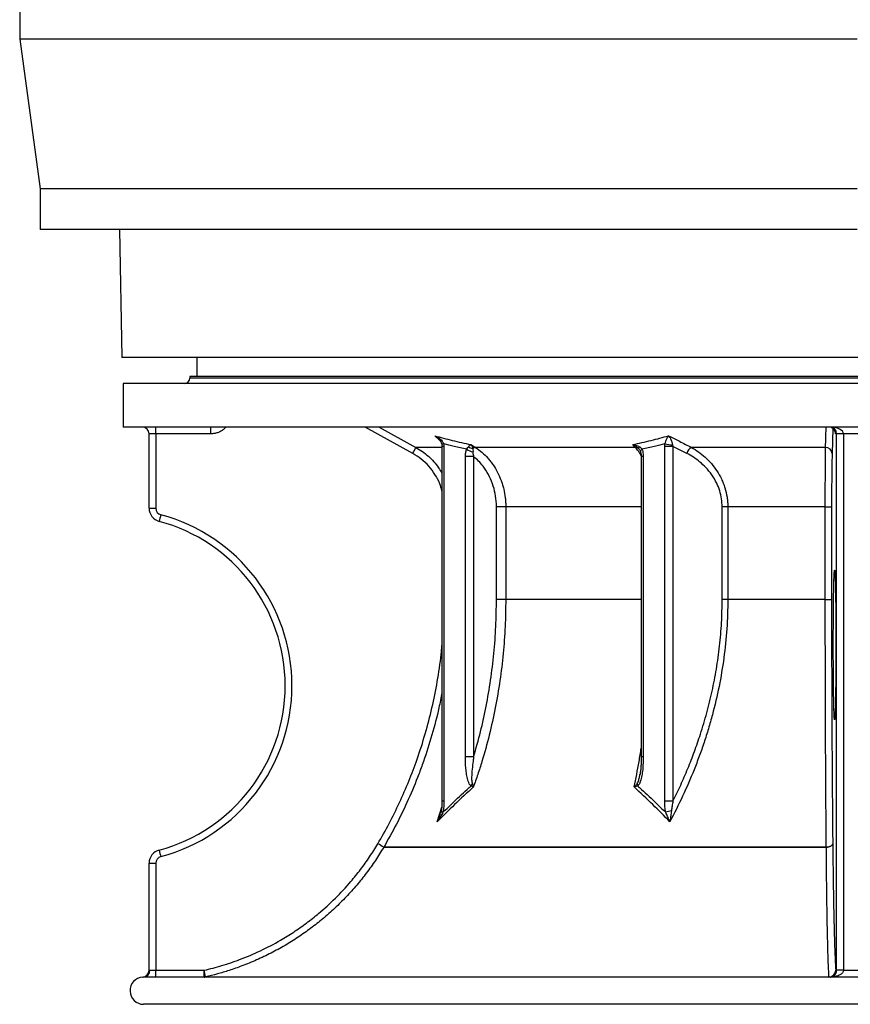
# Model space of a CAD drawing. Header units: millimetres. Extents: x 1173 to 2572, y 602 to 3644.
# Tile 1 of 7: x 1257 to 1867, y 602 to 1325. Entities that reach past the tile are written whole.
import ezdxf

# ---------------------------------------------------------------- set-up
doc = ezdxf.new("R2010")
doc.units = ezdxf.units.MM

msp = doc.modelspace()

# ---------------------------------------------------------------- linework, layer by layer
at = {"color": 7, "linetype": 'Continuous', "lineweight": 25}
for p, q in [((1257.5, 1370.89), (1257.5, 1310.89)), ((1257.5, 1310.89), (1272.5, 1200.89)), ((1872.5, 1310.89), (1257.5, 1310.89)), ((1272.5, 1200.89), (1272.5, 1170.89)), ((1872.5, 1200.89), (1272.5, 1200.89)), ((1872.5, 1170.89), (1272.5, 1170.89)), ((1330.86, 1170.89), (1332.5, 1077)), ((2412.5, 1077), (1332.5, 1077)), ((1387.5, 1077), (1387.5, 1062.9)), ((1333.5, 1057.9), (1333.5, 1025.9)), ((2411.5, 1057.9), (1333.5, 1057.9)), ((1382.5, 1062.9), (1382.5, 1061.9)), ((2362.5, 1062.9), (1382.5, 1062.9)), ((2411.5, 1025.9), (1333.5, 1025.9)), ((1357.46, 1020.9), (1352.5, 1020.9)), ((1352.5, 966.28), (1352.5, 1020.9)), ((1357.46, 1020.9), (1357.46, 966.28)), ((1397.82, 1020.9), (1357.46, 1020.9)), ((1857.41, 1020.9), (1856.7, 1020.9)), ((1862.41, 1020.9), (1857.41, 1020.9)), ((1857.41, 626.9), (1857.41, 1020.9)), ((1882.59, 1020.9), (1862.41, 1020.9)), ((1862.41, 1020.9), (1862.41, 626.9)), ((1568.91, 1013.66), (1569.04, 1011.68)), ((1588.81, 1013.05), (1592.14, 1010.92)), ((1709.59, 1010.92), (1707.66, 1013.05)), ((1731.19, 1011.68), (1731.32, 1013.66)), ((1736.99, 1012.83), (1737.23, 1011.68)), ((1567.57, 1011.68), (1567.57, 751.04)), ((1569.04, 1011.68), (1569.04, 751.04)), ((1709.59, 1010.92), (1592.14, 1010.92)), ((1731.19, 751.04), (1731.19, 1011.68)), ((1737.23, 1011.68), (1731.19, 1011.68)), ((1737.23, 1011.68), (1737.23, 751.04)), ((1747.31, 1006.55), (1737.23, 1011.68)), ((1849.28, 1010.92), (1750.72, 1010.92)), ((1584.82, 783.68), (1584.82, 1004.17)), ((1590.86, 1004.17), (1584.82, 1004.17)), ((1590.86, 1004.17), (1590.86, 783.68)), ((1713.94, 1004.17), (1713.94, 783.68)), ((1715.41, 1004.17), (1715.41, 783.68)), ((1352.5, 966.28), (1357.46, 966.28)), ((1607.62, 899.3), (1607.62, 967.19)), ((1614.44, 967.19), (1607.62, 967.19)), ((1614.44, 967.19), (1614.44, 899.3)), ((1773.39, 899.3), (1773.39, 967.19)), ((1777.48, 967.19), (1773.39, 967.19)), ((1849.1, 967.19), (1777.48, 967.19)), ((1777.48, 967.19), (1777.48, 899.3)), ((1849.1, 967.19), (1853.7, 967.19)), ((1849.1, 899.3), (1849.1, 967.19)), ((1853.7, 967.19), (1853.7, 899.3)), ((1614.44, 899.3), (1607.62, 899.3)), ((1777.48, 899.3), (1773.39, 899.3)), ((1849.1, 899.3), (1777.48, 899.3)), ((1849.1, 899.3), (1853.7, 899.3)), ((1590.86, 783.68), (1584.82, 783.68)), ((1712.9, 770.36), (1712.95, 770.59)), ((1737.23, 751.04), (1731.19, 751.04)), ((1849.84, 717.24), (1524.8, 717.24)), ((1524.81, 717.27), (1849.84, 717.27)), ((1352.5, 705.51), (1357.46, 705.51)), ((1352.5, 626.86), (1352.5, 705.51)), ((1357.46, 705.51), (1357.46, 626.9)), ((1353.01, 626.9), (1357.46, 626.9)), ((1357.46, 626.9), (1392.92, 626.9)), ((1393.99, 622.02), (1851.84, 622.02)), ((1856.79, 626.9), (1857.41, 626.9)), ((1862.41, 626.9), (1857.41, 626.9)), ((1852.56, 621.9), (1348.53, 621.9)), ((1852.6, 621.85), (1852.56, 621.9)), ((2396.5, 601.9), (1348.5, 601.9))]:
    msp.add_line(p, q, dxfattribs=at)
at = {"color": 1, "linetype": 'Continuous', "lineweight": 25}
for p, q in [((2362.5, 1061.9), (1382.5, 1061.9)), ((1546.11, 1006.55), (1511.18, 1025.9)), ((1521.45, 1025.9), (1548.49, 1010.92)), ((1854.69, 1024.89), (1854.11, 1006.55)), ((1566.11, 1016.09), (1562.29, 1019.48)), ((1567.57, 1010.92), (1548.49, 1010.92)), ((1569.04, 1011.68), (1567.57, 1011.68)), ((1712.23, 1009.72), (1711.91, 1010.07)), ((1715.41, 1004.17), (1713.94, 1004.17)), ((1713.94, 967.19), (1614.44, 967.19)), ((1713.94, 899.3), (1614.44, 899.3)), ((1715.41, 783.68), (1713.94, 783.68)), ((1564.14, 736), (1567.4, 746.8)), ((1569.04, 751.04), (1567.57, 751.04)), ((1347.83, 621.87), (1347.83, 621.87))]:
    msp.add_line(p, q, dxfattribs=at)
at = {"color": 7, "linetype": 'Continuous', "lineweight": 25, "flags": 128}
for points in [[(1853.57, 1025.53), (1852.68, 1025.8), (1851.7, 1025.9)], [(1854.97, 865.9), (1854.97, 870.32), (1854.98, 874.72), (1855, 879.06), (1855.02, 883.31), (1855.05, 887.45), (1855.08, 891.46), (1855.12, 895.29), (1855.16, 898.94), (1855.21, 902.37), (1855.26, 905.56), (1855.32, 908.5), (1855.38, 911.16), (1855.45, 913.53), (1855.52, 915.59), (1855.59, 917.32), (1855.66, 918.7)], [(1856.13, 919.68), (1856.2, 918.72), (1856.27, 917.32), (1856.34, 915.59), (1856.41, 913.53), (1856.47, 911.16), (1856.54, 908.5), (1856.59, 905.56), (1856.65, 902.37), (1856.7, 898.94), (1856.74, 895.29), (1856.78, 891.46), (1856.81, 887.45), (1856.84, 883.31), (1856.86, 879.06), (1856.88, 874.72), (1856.89, 870.32), (1856.89, 865.9), (1856.89, 861.47), (1856.88, 857.07), (1856.86, 852.73), (1856.84, 848.48), (1856.81, 844.34), (1856.78, 840.34), (1856.74, 836.5), (1856.7, 832.86), (1856.65, 829.42), (1856.59, 826.23), (1856.54, 823.29), (1856.47, 820.63), (1856.41, 818.26), (1856.34, 816.21), (1856.27, 814.47), (1856.2, 813.07), (1856.12, 812.01), (1856.1, 811.76)], [(1855.71, 812.41), (1855.66, 813.07), (1855.59, 814.47), (1855.52, 816.21), (1855.45, 818.26), (1855.38, 820.63), (1855.32, 823.29), (1855.26, 826.23), (1855.21, 829.42), (1855.16, 832.86), (1855.12, 836.5), (1855.08, 840.34), (1855.05, 844.34), (1855.02, 848.48), (1855, 852.73), (1854.98, 857.07), (1854.97, 861.47), (1854.97, 865.9)], [(1854.56, 719.8), (1854.46, 719.32), (1854.18, 718.86), (1853.75, 718.43), (1853.16, 718.05), (1852.46, 717.73), (1851.65, 717.49), (1850.76, 717.32), (1849.84, 717.24)], [(1849.84, 717.27), (1850.76, 717.35), (1851.65, 717.51), (1852.46, 717.75), (1853.17, 718.07), (1853.75, 718.45), (1854.18, 718.87), (1854.46, 719.32), (1854.56, 719.8)], [(1849.84, 717.27), (1849.84, 717.27), (1849.84, 717.26), (1849.84, 717.26), (1849.84, 717.26), (1849.84, 717.25), (1849.84, 717.25), (1849.84, 717.25), (1849.84, 717.24)], [(1862.41, 626.86), (1861.45, 626.86), (1860.52, 626.86), (1859.66, 626.87), (1858.91, 626.87), (1858.29, 626.87), (1857.82, 626.87), (1857.52, 626.88), (1857.41, 626.88)]]:
    msp.add_lwpolyline(points, dxfattribs=at)
at = {"color": 1, "linetype": 'Continuous', "lineweight": 25, "flags": 128}
for points in [[(1568.91, 1013.66), (1568.42, 1013.53), (1568.02, 1013.39), (1567.73, 1013.27), (1567.55, 1013.15), (1567.49, 1013.04), (1567.49, 1013.03)], [(1714.53, 1009.63), (1714.14, 1009.32), (1713.82, 1009.01), (1713.57, 1008.72), (1713.41, 1008.44), (1713.34, 1008.19), (1713.35, 1007.96), (1713.37, 1007.91)], [(1855.66, 918.7), (1855.66, 918.72), (1855.74, 919.78), (1855.81, 920.5), (1855.89, 920.85), (1855.97, 920.85), (1856.04, 920.5), (1856.12, 919.78), (1856.13, 919.68)], [(1856.1, 811.76), (1856.04, 811.3), (1855.97, 810.94), (1855.89, 810.94), (1855.81, 811.3), (1855.74, 812.01), (1855.71, 812.41)], [(1568.31, 742.91), (1567.94, 743.08), (1567.62, 743.24), (1567.36, 743.39), (1567.16, 743.54), (1567.02, 743.68), (1566.95, 743.81), (1566.95, 743.9)]]:
    msp.add_lwpolyline(points, dxfattribs=at)
at = {"color": 7, "linetype": 'Continuous', "lineweight": 25}
for centre, radius, start, end in [((1378.5, 1061.9), 4, 270, 0), ((1347.5, 1020.9), 5, 0, 90), ((1213.97, 1022.14), 143.49, 359.50161, 1.4983), ((1254.7, 1022.15), 143.12, 359.49903, 1.50088), ((1739.14, 1047.13), 34.37, 256.84176, 266.4085), ((1397.8, 1090.05), 170.2, 330.6199, 332.29578), ((1593.37, 1020.89), 13.62, 235.76784, 257.27216), ((1591.22, 1016.74), 6.74, 231.65974, 261.70038), ((1592.49, 1007.63), 3.32, 96.07703, 132.51928), ((1709.67, 1007.57), 3.36, 48.20793, 91.52638), ((1713.9, 1010.05), 1.99, 135.01572, 179.3452), ((1755.06, 1004.03), 8.15, 122.15022, 161.95119), ((1849.38, 1006.18), 4.74, 4.45117, 91.18257), ((1362.5, 966.28), 10, 180, 254.97389), ((1362.46, 966.28), 5, 180, 254.97389), ((1503.6, 921.92), 147.82, 164.49046, 166.42428), ((1327.5, 835.9), 125, 285.02611, 74.97389), ((1327.46, 835.9), 130, 285.02611, 74.97389), ((1595.82, 758.91), 7.71, 139.86141, 154.75623), ((1716.05, 764.45), 5.18, 186.26638, 205.70123), ((1739.4, 723.26), 21.03, 99.03684, 110.83322), ((1370.43, 461.55), 298.71, 58.8796, 59.831), ((1369.97, 464.1), 296.74, 58.55034, 59.50809), ((1522.28, 718.75), 2.93, 329.20645, 329.75819), ((1362.5, 705.51), 10, 105.02611, 180), ((1362.46, 705.51), 5, 105.02611, 180), ((1503.5, 749.84), 147.72, 193.57545, 195.5105), ((1347.5, 626.86), 5, 273.82759, 0.0002), ((1348.26, 626.65), 4.76, 273.27591, 2.93892), ((1213.97, 625.65), 143.49, 358.50169, 0.4984), ((1249.68, 625.65), 143.24, 358.49999, 0.50009), ((1392.88, 626.89), 4.99, 269.99966, 282.84774), ((1248.65, 592.76), 148.25, 11.38234, 13.31105), ((1851.79, 626.9), 5, 270.00479, 0.00387), ((1851.66, 622.02), 0.176, 316.61911, 1.41228), ((1851.83, 626.98), 4.96, 270.0873, 359.02255), ((1348.5, 611.9), 10, 93.7988, 270), ((1852.56, 626.91), 5.01, 270.01295, 274.93767), ((1853.1, 620.57), 1.35, 76.93498, 94.66486)]:
    msp.add_arc(centre, radius, start, end, dxfattribs=at)
at = {"color": 1, "linetype": 'Continuous', "lineweight": 25}
msp.add_arc((1851.7, 1020.9), 5, 0.00865, 68.00037, dxfattribs=at)
at = {"color": 7, "linetype": 'Continuous', "lineweight": 25}
for centre, major_axis, ratio, start_param, end_param in [((1852.59, 1020.9), (9.83, 0), 0.508804, 0, 1.570796), ((1852.59, 1020.9), (0, 5), 0.965547, 4.712389, 6.283185), ((1852.41, 626.9), (5, 0), 0.999543, 6.279169, 6.283185), ((1852.41, 626.9), (-10, 0), 0.999848, 3.137577, 3.141593)]:
    msp.add_ellipse(centre, major_axis=major_axis, ratio=ratio, start_param=start_param, end_param=end_param, dxfattribs=at)
at = {"color": 1, "linetype": 'Continuous', "lineweight": 25}
for points, knots in [([(1409, 1025.9), (1408.41, 1025.3), (1407.24, 1024.11), (1405.12, 1022.72), (1402.81, 1021.68), (1400.35, 1021.02), (1398.66, 1020.94), (1397.82, 1020.9)], [0, 0, 0, 0, 0.197016, 0.397764, 0.598511, 0.799253, 1, 1, 1, 1]), ([(1849.28, 1010.92), (1849.33, 1012.54), (1849.48, 1017.52), (1849.64, 1022.52), (1849.74, 1025.9)], [0, 0, 0, 0, 0.322931, 1, 1, 1, 1]), ([(1856.7, 1020.9), (1856.69, 1020.91), (1856.67, 1020.94), (1856.65, 1021.21), (1856.64, 1021.35)], [0, 0, 0, 0, 0.508617, 1, 1, 1, 1]), ([(1564.68, 1017.64), (1563.91, 1018.29), (1563.14, 1018.95), (1562.29, 1019.48), (1562.29, 1019.48)], [0, 0, 0, 0, 0.993749, 1, 1, 1, 1]), ([(1567.57, 979.13), (1567.08, 980.87), (1565.9, 985.05), (1562.63, 991.14), (1558.09, 997.24), (1552.57, 1002.54), (1548.26, 1005.21), (1546.11, 1006.55)], [0, 0, 0, 0, 0.151416, 0.363566, 0.575718, 0.787858, 1, 1, 1, 1]), ([(1548.49, 1010.92), (1550.1, 1009.96), (1553.32, 1008.03), (1557.71, 1004.49), (1561.68, 1000.5), (1565.02, 996.37), (1566.78, 993.42), (1567.57, 992.09)], [0, 0, 0, 0, 0.206974, 0.414608, 0.62158, 0.828578, 1, 1, 1, 1]), ([(1713.91, 1004.82), (1713.44, 1005.62), (1712.43, 1007.34), (1710.96, 1009.34), (1709.96, 1010.49), (1709.59, 1010.92)], [0, 0, 0, 0, 0.348963, 0.752246, 1, 1, 1, 1]), ([(1520.54, 719.8), (1523.35, 724.74), (1528.97, 734.63), (1536.51, 750), (1543.36, 765.74), (1549.74, 782.61), (1555.48, 800.56), (1560.45, 819.59), (1564.31, 839.06), (1566.69, 854.36), (1567.4, 863.24), (1567.57, 865.41)], [0, 0, 0, 0, 0.110575, 0.22115, 0.332763, 0.444376, 0.571777, 0.699276, 0.826676, 0.957778, 1, 1, 1, 1]), ([(1567.57, 830.95), (1566.86, 827.17), (1564.88, 816.68), (1560.38, 799.73), (1555.25, 783.51), (1549.45, 767.7), (1543.04, 752.28), (1534.49, 734.37), (1528, 722.91), (1524.81, 717.27)], [0, 0, 0, 0, 0.094337, 0.262492, 0.43051, 0.512445, 0.676364, 0.840792, 1, 1, 1, 1]), ([(1708.77, 761.52), (1710, 767.69), (1711.88, 777.08), (1713.42, 786.71), (1713.94, 790.02)], [0, 0, 0, 0, 0.657147, 1, 1, 1, 1]), ([(1710.9, 763.88), (1711.16, 764.38), (1711.83, 765.63), (1712.42, 767.87), (1712.74, 769.55), (1712.9, 770.36)], [0, 0, 0, 0, 0.25191, 0.636428, 1, 1, 1, 1]), ([(1564.14, 736), (1564.15, 736.01), (1564.3, 736.35), (1564.96, 737.8), (1565.79, 739.79), (1566.27, 741.51), (1566.43, 742.04)], [0, 0, 0, 0, 0.002988, 0.174323, 0.744164, 1, 1, 1, 1])]:
    msp.add_open_spline(points, degree=3, knots=knots, dxfattribs=at)
at = {"color": 7, "linetype": 'Continuous', "lineweight": 25}
for points, knots in [([(1853.56, 1025.51), (1853.7, 1025.46), (1854.17, 1025.3), (1854.83, 1024.83), (1855.49, 1024.2), (1855.97, 1023.53), (1856.3, 1022.9), (1856.49, 1022.36), (1856.58, 1021.98), (1856.62, 1021.75), (1856.63, 1021.63), (1856.63, 1021.63), (1856.63, 1021.63)], [0, 0, 0, 0, 0.0698065, 0.223143, 0.3627678, 0.4889162, 0.5999966, 0.6923754, 0.7693828, 0.8356924, 0.9164776, 1, 1, 1, 1]), ([(1856.64, 1021.35), (1856.64, 1021.39), (1856.63, 1021.46), (1856.62, 1021.65), (1856.62, 1021.73)], [0, 0, 0, 0, 0.575509, 1, 1, 1, 1]), ([(1562.29, 1019.48), (1566.58, 1018.31), (1575.39, 1015.91), (1584.26, 1014.02), (1588.81, 1013.05)], [0, 0, 0, 0, 0.486761, 1, 1, 1, 1]), ([(1562.29, 1019.48), (1562.29, 1019.48), (1563.4, 1018.99), (1565.36, 1017.87), (1567.72, 1015.94), (1568.56, 1014.33), (1568.91, 1013.66)], [0, 0, 0, 0, 0.00216, 0.397113, 0.746569, 1, 1, 1, 1]), ([(1564.7, 1017.66), (1565.08, 1017.29), (1565.88, 1016.54), (1566.75, 1015.23), (1567.32, 1014.02), (1567.42, 1013.3), (1567.46, 1013.03)], [0, 0, 0, 0, 0.28822, 0.591476, 0.850087, 1, 1, 1, 1]), ([(1567.48, 1013.03), (1567.49, 1012.95), (1567.56, 1012.52), (1567.56, 1012.06), (1567.56, 1011.68)], [0, 0, 0, 0, 0.172876, 1, 1, 1, 1]), ([(1585.7, 1009.63), (1582.65, 1010.31), (1577.04, 1011.55), (1571.45, 1013), (1568.91, 1013.66)], [0, 0, 0, 0, 0.54476, 1, 1, 1, 1]), ([(1587.04, 1011.45), (1587.26, 1011.69), (1587.87, 1012.37), (1588.42, 1012.82), (1588.75, 1013.02), (1588.81, 1013.05), (1588.81, 1013.05)], [0, 0, 0, 0, 0.310485, 0.880938, 0.996233, 1, 1, 1, 1]), ([(1588.81, 1013.05), (1588.81, 1013.05), (1588.89, 1012.97), (1589.31, 1012.44), (1589.85, 1011.52), (1590.14, 1010.45), (1590.25, 1010.07)], [0, 0, 0, 0, 0.003761, 0.118924, 0.689176, 1, 1, 1, 1]), ([(1707.66, 1013.05), (1712.2, 1014.02), (1721.03, 1015.91), (1729.8, 1018.31), (1734.07, 1019.48)], [0, 0, 0, 0, 0.513239, 1, 1, 1, 1]), ([(1707.66, 1013.05), (1707.67, 1013.05), (1707.88, 1013.02), (1709.06, 1012.82), (1710.73, 1012.37), (1712.03, 1011.69), (1712.49, 1011.45)], [0, 0, 0, 0, 0.003767, 0.119062, 0.689515, 1, 1, 1, 1]), ([(1711.91, 1010.07), (1711.51, 1010.45), (1710.37, 1011.52), (1708.89, 1012.44), (1707.85, 1012.97), (1707.67, 1013.05), (1707.66, 1013.05)], [0, 0, 0, 0, 0.310824, 0.881076, 0.996239, 1, 1, 1, 1]), ([(1731.32, 1013.66), (1728.78, 1013), (1723.19, 1011.55), (1717.58, 1010.31), (1714.53, 1009.63)], [0, 0, 0, 0, 0.45524, 1, 1, 1, 1]), ([(1731.32, 1013.66), (1731.57, 1014.33), (1732.18, 1015.94), (1733.12, 1017.87), (1733.76, 1018.99), (1734.07, 1019.48), (1734.07, 1019.48)], [0, 0, 0, 0, 0.253431, 0.602887, 0.99784, 1, 1, 1, 1]), ([(1734.07, 1019.48), (1736.7, 1018.12), (1742.24, 1015.24), (1747.8, 1012.41), (1750.72, 1010.92)], [0, 0, 0, 0, 0.474442, 1, 1, 1, 1]), ([(1734.07, 1019.48), (1734.07, 1019.48), (1734.56, 1018.87), (1735.43, 1017.54), (1736.48, 1015.31), (1736.84, 1013.56), (1736.99, 1012.83)], [0, 0, 0, 0, 0.002155, 0.396668, 0.746193, 1, 1, 1, 1]), ([(1584.82, 1004.17), (1584.85, 1004.95), (1584.9, 1006.57), (1585.28, 1008.4), (1585.62, 1009.39), (1585.7, 1009.63)], [0, 0, 0, 0, 0.412316, 0.860868, 1, 1, 1, 1]), ([(1585.7, 1009.63), (1585.82, 1009.8), (1586.3, 1010.53), (1586.72, 1011.06), (1587.04, 1011.45)], [0, 0, 0, 0, 0.240803, 1, 1, 1, 1]), ([(1590.25, 1010.07), (1590.33, 1009.5), (1590.43, 1008.74), (1590.38, 1007.83), (1590.36, 1007.6)], [0, 0, 0, 0, 0.754106, 1, 1, 1, 1]), ([(1590.36, 1007.6), (1590.36, 1007.46), (1590.32, 1006.83), (1590.45, 1005.67), (1590.72, 1004.67), (1590.86, 1004.17)], [0, 0, 0, 0, 0.127431, 0.564368, 1, 1, 1, 1]), ([(1592.14, 1010.92), (1593.83, 1009.84), (1595.45, 1008.64), (1598.51, 1006), (1599.97, 1004.57), (1602.03, 1002.25), (1602.7, 1001.45), (1604, 999.78), (1604.62, 998.93), (1606.4, 996.31), (1607.47, 994.49), (1609.41, 990.68), (1610.28, 988.71), (1611.22, 986.13), (1611.4, 985.61), (1611.75, 984.57), (1611.91, 984.05), (1612.38, 982.48), (1612.66, 981.42), (1613.42, 978.22), (1613.8, 976.06), (1614.18, 972.77), (1614.28, 971.66), (1614.41, 969.43), (1614.44, 968.31), (1614.44, 967.19)], [0, 0, 0, 0, 0.125, 0.125, 0.25, 0.25, 0.3125, 0.3125, 0.375, 0.375, 0.5, 0.5, 0.625, 0.625, 0.65625, 0.65625, 0.6875, 0.6875, 0.75, 0.75, 0.875, 0.875, 0.9375, 0.9375, 1, 1, 1, 1]), ([(1712.22, 1009.71), (1712.33, 1009.59), (1712.74, 1009.16), (1713.14, 1008.52), (1713.3, 1008.05), (1713.34, 1007.91)], [0, 0, 0, 0, 0.218805, 0.764129, 1, 1, 1, 1]), ([(1712.49, 1011.45), (1712.71, 1011.32), (1713.51, 1010.83), (1714.1, 1010.14), (1714.53, 1009.63)], [0, 0, 0, 0, 0.27052, 1, 1, 1, 1]), ([(1713.36, 1007.91), (1713.46, 1007.62), (1713.67, 1006.98), (1713.86, 1005.78), (1713.96, 1004.8), (1713.94, 1004.25), (1713.93, 1004.17)], [0, 0, 0, 0, 0.25726, 0.579605, 0.939828, 1, 1, 1, 1]), ([(1714.53, 1009.63), (1714.56, 1009.55), (1714.64, 1009.32), (1714.91, 1008.46), (1715.24, 1006.96), (1715.39, 1005.35), (1715.4, 1004.41), (1715.41, 1004.17)], [0, 0, 0, 0, 0.0455851, 0.1370897, 0.5034914, 0.870381, 1, 1, 1, 1]), ([(1773.39, 967.19), (1773.3, 969.17), (1773.12, 973.19), (1771.69, 979.07), (1769.33, 985.07), (1765.89, 990.87), (1761.65, 996.04), (1757.07, 1000.3), (1752.37, 1003.8), (1748.99, 1005.63), (1747.31, 1006.55)], [0, 0, 0, 0, 0.112869, 0.230118, 0.347453, 0.48899, 0.630681, 0.7536, 0.876955, 1, 1, 1, 1]), ([(1750.72, 1010.92), (1752.55, 1009.93), (1754.32, 1008.83), (1757.73, 1006.41), (1759.38, 1005.09), (1761.75, 1002.94), (1762.52, 1002.2), (1763.66, 1001.03), (1764.03, 1000.64), (1764.77, 999.83), (1765.14, 999.42), (1766.93, 997.32), (1768.27, 995.55), (1770.71, 991.81), (1771.82, 989.84), (1773.06, 987.23), (1773.3, 986.7), (1773.76, 985.64), (1773.98, 985.1), (1774.62, 983.47), (1775, 982.37), (1776.04, 979.03), (1776.57, 976.73), (1777.02, 973.78), (1777.1, 973.18), (1777.24, 971.99), (1777.3, 971.39), (1777.43, 969.6), (1777.48, 968.4), (1777.48, 967.19)], [0, 0, 0, 0, 0.125, 0.125, 0.25, 0.25, 0.3125, 0.3125, 0.34375, 0.34375, 0.375, 0.375, 0.5, 0.5, 0.625, 0.625, 0.65625, 0.65625, 0.6875, 0.6875, 0.75, 0.75, 0.875, 0.875, 0.90625, 0.90625, 0.9375, 0.9375, 1, 1, 1, 1]), ([(1849.1, 967.19), (1849.1, 969.06), (1849.1, 972.8), (1849.1, 978.33), (1849.11, 983.72), (1849.13, 988.9), (1849.15, 993.81), (1849.17, 998.39), (1849.2, 1002.58), (1849.23, 1006.32), (1849.26, 1009.05), (1849.28, 1010.45), (1849.28, 1010.92)], [0, 0, 0, 0, 0.105056, 0.210447, 0.315506, 0.420531, 0.525891, 0.630919, 0.736152, 0.841718, 0.946953, 1, 1, 1, 1]), ([(1854.11, 1006.55), (1854.1, 1006.13), (1854.05, 1004.45), (1853.96, 1000.85), (1853.87, 995.35), (1853.8, 989.03), (1853.74, 982.11), (1853.71, 974.76), (1853.71, 969.71), (1853.7, 967.19)], [0, 0, 0, 0, 0.053098, 0.211145, 0.369189, 0.526885, 0.68458, 0.842289, 1, 1, 1, 1]), ([(1607.62, 967.19), (1607.61, 967.98), (1607.56, 971.3), (1606.84, 977.11), (1604.87, 984.38), (1601.85, 991.15), (1598.28, 996.64), (1594.56, 1000.98), (1592.09, 1003.11), (1590.86, 1004.17)], [0, 0, 0, 0, 0.0545316, 0.2294071, 0.4042816, 0.5791552, 0.7540304, 0.8770152, 1, 1, 1, 1]), ([(1856.1, 919.77), (1856.1, 919.77), (1856.1, 919.76), (1856.12, 919.58), (1856.14, 919.34), (1856.15, 919.25)], [0, 0, 0, 0, 0.243677, 0.709695, 1, 1, 1, 1]), ([(1614.44, 899.3), (1614.35, 892.65), (1614.16, 879.34), (1612.67, 859.45), (1610.28, 839.49), (1606.86, 819.53), (1602.43, 799.64), (1597.95, 783.42), (1593.94, 770.75), (1591.78, 764.59), (1590.71, 761.52)], [0, 0, 0, 0, 0.141083, 0.282274, 0.423358, 0.568538, 0.713838, 0.859019, 0.929764, 1, 1, 1, 1]), ([(1590.86, 783.68), (1592.59, 789.81), (1596.07, 802.08), (1600.16, 820.86), (1603.47, 840.03), (1605.84, 859.56), (1607.34, 879.4), (1607.53, 892.67), (1607.62, 899.3)], [0, 0, 0, 0, 0.164318, 0.32876, 0.493078, 0.662007, 0.831071, 1, 1, 1, 1]), ([(1777.48, 899.3), (1777.48, 884.78), (1776.49, 870.47), (1772.68, 842.24), (1769.86, 828.33), (1765.27, 811.16), (1764.3, 807.74), (1762.25, 800.92), (1761.17, 797.52), (1758.91, 790.76), (1757.74, 787.41), (1755.29, 780.75), (1754.03, 777.45), (1750.09, 767.61), (1747.28, 761.14), (1741.33, 748.41), (1738.19, 742.15), (1734.9, 736)], [0, 0, 0, 0, 0.25, 0.25, 0.5, 0.5, 0.5625, 0.5625, 0.625, 0.625, 0.6875, 0.6875, 0.75, 0.75, 0.875, 0.875, 1, 1, 1, 1]), ([(1737.23, 751.04), (1739.14, 754.99), (1742.97, 762.89), (1748.21, 775.08), (1753.06, 787.51), (1757.77, 801.12), (1762.19, 815.9), (1766.13, 831.89), (1769.31, 848.29), (1771.62, 865.06), (1773.11, 882.14), (1773.3, 893.58), (1773.39, 899.3)], [0, 0, 0, 0, 0.087144, 0.174286, 0.261991, 0.349694, 0.456332, 0.563047, 0.669669, 0.779747, 0.889931, 1, 1, 1, 1]), ([(1849.84, 717.27), (1849.79, 722.32), (1849.71, 732.44), (1849.59, 748.12), (1849.49, 764.12), (1849.39, 780.36), (1849.31, 796.82), (1849.25, 813.45), (1849.19, 830.33), (1849.15, 847.36), (1849.12, 864.55), (1849.1, 881.88), (1849.1, 893.49), (1849.1, 899.3)], [0, 0, 0, 0, 0.091374, 0.182855, 0.274336, 0.365709, 0.455651, 0.546063, 0.63658, 0.727097, 0.817508, 0.908754, 1, 1, 1, 1]), ([(1853.7, 899.3), (1853.7, 892.76), (1853.71, 879.68), (1853.74, 860.13), (1853.79, 840.5), (1853.85, 820.88), (1853.94, 801.32), (1854.04, 783.05), (1854.16, 766.07), (1854.28, 750.31), (1854.41, 734.83), (1854.51, 724.81), (1854.56, 719.8)], [0, 0, 0, 0, 0.104169, 0.208418, 0.312588, 0.419787, 0.527075, 0.634275, 0.725275, 0.816275, 0.908138, 1, 1, 1, 1]), ([(1856.12, 812.27), (1856.12, 812.23), (1856.1, 812.06), (1856.09, 811.97), (1856.1, 812.01), (1856.1, 812.01)], [0, 0, 0, 0, 0.278952, 0.961242, 1, 1, 1, 1]), ([(1588.85, 762.2), (1588.41, 762.74), (1587.61, 763.74), (1586.85, 765.7), (1586.1, 768.32), (1585.45, 771.79), (1585.03, 776.07), (1584.85, 780.04), (1584.83, 782.58), (1584.82, 783.68)], [0, 0, 0, 0, 0.106283, 0.197778, 0.289534, 0.477572, 0.666602, 0.855528, 1, 1, 1, 1]), ([(1590.86, 783.68), (1590.72, 782.64), (1590.31, 779.63), (1589.69, 774.63), (1589.39, 769.58), (1589.34, 765.87), (1589.78, 764.38), (1589.93, 763.88)], [0, 0, 0, 0, 0.154969, 0.449531, 0.7436, 0.915782, 1, 1, 1, 1]), ([(1715.41, 783.68), (1715.35, 780.84), (1715.28, 776.55), (1714.64, 770.86), (1713.83, 767.08), (1712.82, 764), (1711.82, 762.75), (1711.38, 762.2)], [0, 0, 0, 0, 0.3729437, 0.5635735, 0.7536272, 0.8929709, 1, 1, 1, 1]), ([(1713.94, 783.68), (1713.94, 783.51), (1713.95, 781.86), (1713.87, 779.02), (1713.64, 775.35), (1713.33, 772.55), (1713.03, 770.96), (1712.92, 770.36)], [0, 0, 0, 0, 0.038407, 0.368353, 0.631515, 0.860373, 1, 1, 1, 1]), ([(1590.71, 761.52), (1586.06, 757.25), (1577.08, 749), (1568.35, 740.23), (1564.14, 736)], [0, 0, 0, 0, 0.518072, 1, 1, 1, 1]), ([(1568.31, 742.91), (1570.97, 745.51), (1577.31, 751.69), (1584.19, 758.07), (1588.41, 761.81), (1588.85, 762.2)], [0, 0, 0, 0, 0.393169, 0.937161, 1, 1, 1, 1]), ([(1590.71, 761.52), (1590.7, 761.52), (1590.6, 761.56), (1590.09, 761.73), (1589.4, 761.99), (1588.85, 762.2)], [0, 0, 0, 0, 0.006658, 0.215339, 1, 1, 1, 1]), ([(1589.93, 763.88), (1590.2, 763.24), (1590.54, 762.43), (1590.68, 761.68), (1590.71, 761.52), (1590.71, 761.52)], [0, 0, 0, 0, 0.784968, 0.993625, 1, 1, 1, 1]), ([(1708.77, 761.52), (1708.77, 761.52), (1708.93, 761.67), (1709.73, 762.42), (1710.38, 763.23), (1710.9, 763.88)], [0, 0, 0, 0, 0.006376, 0.199553, 1, 1, 1, 1]), ([(1711.38, 762.2), (1710.73, 761.99), (1709.92, 761.73), (1708.97, 761.55), (1708.77, 761.52), (1708.77, 761.52)], [0, 0, 0, 0, 0.800142, 0.9933409, 1, 1, 1, 1]), ([(1734.9, 736), (1730.77, 740.23), (1722.19, 749), (1713.35, 757.25), (1708.77, 761.52)], [0, 0, 0, 0, 0.481928, 1, 1, 1, 1]), ([(1711.38, 762.2), (1711.82, 761.81), (1716.04, 758.07), (1722.92, 751.69), (1729.26, 745.51), (1731.92, 742.91)], [0, 0, 0, 0, 0.062839, 0.606831, 1, 1, 1, 1]), ([(1567.57, 751.04), (1567.57, 750.82), (1567.58, 749.7), (1567.52, 747.85), (1567.34, 745.67), (1567.1, 744.43), (1566.99, 743.9)], [0, 0, 0, 0, 0.09173, 0.462887, 0.768976, 1, 1, 1, 1]), ([(1569.04, 751.04), (1569.01, 749.68), (1568.97, 746.94), (1568.53, 744.26), (1568.31, 742.91)], [0, 0, 0, 0, 0.495684, 1, 1, 1, 1]), ([(1731.92, 742.91), (1731.7, 744.24), (1731.26, 746.91), (1731.22, 749.65), (1731.19, 751.04)], [0, 0, 0, 0, 0.494644, 1, 1, 1, 1]), ([(1737.23, 751.04), (1736.99, 749.88), (1736.51, 747.54), (1736.23, 745.2), (1736.1, 744.03)], [0, 0, 0, 0, 0.498586, 1, 1, 1, 1]), ([(1568.31, 742.91), (1567.79, 741.89), (1566.76, 739.82), (1565.27, 737.56), (1564.36, 736.3), (1564.15, 736.01), (1564.14, 736)], [0, 0, 0, 0, 0.431772, 0.867405, 0.997736, 1, 1, 1, 1]), ([(1566.94, 743.91), (1566.93, 743.83), (1566.81, 743.21), (1566.63, 742.61), (1566.46, 742.09)], [0, 0, 0, 0, 0.142099, 1, 1, 1, 1]), ([(1734.9, 736), (1734.9, 736.01), (1734.8, 736.25), (1734.3, 737.48), (1733.35, 739.74), (1732.4, 741.85), (1731.92, 742.91)], [0, 0, 0, 0, 0.002264, 0.111717, 0.55408, 1, 1, 1, 1]), ([(1736.1, 744.03), (1735.96, 742.81), (1735.69, 740.36), (1735.24, 737.73), (1734.96, 736.29), (1734.9, 736.01), (1734.9, 736)], [0, 0, 0, 0, 0.442082, 0.888634, 0.997734, 1, 1, 1, 1]), ([(1392.92, 626.9), (1397.32, 627.99), (1406.13, 630.18), (1419.97, 634.91), (1434.38, 641.02), (1447.58, 647.96), (1458.76, 654.9), (1468.11, 661.45), (1478.44, 669.61), (1489.46, 679.65), (1499.62, 690.57), (1507.87, 700.82), (1514.55, 710.08), (1518.55, 716.56), (1520.54, 719.8)], [0, 0, 0, 0, 0.0837, 0.167788, 0.270316, 0.372844, 0.443173, 0.51356, 0.583889, 0.686418, 0.788948, 0.859279, 0.929668, 1, 1, 1, 1]), ([(1524.8, 717.24), (1522.81, 714.02), (1518.83, 707.56), (1512.2, 698.32), (1505.04, 689.35), (1497.29, 680.72), (1488.99, 672.47), (1480.32, 664.77), (1471.32, 657.64), (1462.02, 651.09), (1452.29, 645), (1442.12, 639.42), (1431.56, 634.38), (1421.25, 630.15), (1411.6, 626.8), (1402.69, 624.12), (1396.89, 622.72), (1393.99, 622.02)], [0, 0, 0, 0, 0.06834, 0.136733, 0.205073, 0.2754, 0.345784, 0.41611, 0.48445, 0.552842, 0.621181, 0.691505, 0.761885, 0.832208, 0.89237, 0.946133, 1, 1, 1, 1]), ([(1851.84, 622.02), (1851.77, 623.12), (1851.63, 625.32), (1851.42, 629.75), (1851.22, 635.02), (1851.03, 641.19), (1850.84, 648.18), (1850.67, 655.96), (1850.51, 664.14), (1850.36, 672.61), (1850.22, 681.9), (1850.09, 692.52), (1849.95, 704.49), (1849.88, 712.99), (1849.84, 717.24)], [0, 0, 0, 0, 0.082345, 0.164691, 0.248025, 0.331646, 0.415364, 0.498984, 0.582318, 0.655669, 0.729021, 0.819307, 0.909715, 1, 1, 1, 1]), ([(1854.56, 719.8), (1854.56, 719.71), (1854.6, 715.76), (1854.69, 708.11), (1854.83, 697.27), (1854.98, 686.99), (1855.14, 677.32), (1855.32, 668.31), (1855.51, 660.01), (1855.7, 652.42), (1855.91, 645.6), (1856.12, 639.57), (1856.34, 634.43), (1856.56, 630.12), (1856.71, 627.97), (1856.79, 626.9)], [0, 0, 0, 0, 0.001952, 0.084907, 0.168143, 0.251476, 0.334714, 0.417669, 0.501006, 0.584628, 0.668347, 0.75197, 0.835307, 0.917653, 1, 1, 1, 1]), ([(1352.5, 626.86), (1352.55, 626.87), (1352.61, 626.89), (1352.93, 626.89), (1353.01, 626.9)], [0, 0, 0, 0, 0.735744, 1, 1, 1, 1]), ([(1852.99, 621.92), (1853.33, 621.97), (1854, 622.07), (1855.01, 622.52), (1856.05, 623.29), (1856.85, 624.43), (1857.2, 625.37), (1857.37, 626.09), (1857.4, 626.56), (1857.41, 626.88)], [0, 0, 0, 0, 0.164184, 0.331798, 0.605502, 0.789123, 0.878686, 0.919649, 1, 1, 1, 1]), ([(1862.41, 626.86), (1862.38, 626.54), (1862.29, 625.86), (1861.85, 625.17), (1861.09, 624.3), (1859.61, 623.26), (1857.48, 622.48), (1855.35, 622.03), (1854.05, 621.93), (1853.41, 621.88)], [0, 0, 0, 0, 0.078013, 0.171075, 0.204959, 0.384176, 0.652833, 0.826731, 1, 1, 1, 1]), ([(1348.53, 621.9), (1348.42, 621.89), (1347.98, 621.89), (1347.9, 621.88), (1347.83, 621.87)], [0, 0, 0, 0, 0.25777, 1, 1, 1, 1]), ([(1852.6, 621.85), (1852.61, 621.85), (1852.74, 621.88), (1852.87, 621.9), (1852.99, 621.92)], [0, 0, 0, 0, 0.01834, 1, 1, 1, 1]), ([(1853.41, 621.88), (1853.15, 621.87), (1852.88, 621.86), (1852.61, 621.85), (1852.6, 621.85)], [0, 0, 0, 0, 0.9761315, 1, 1, 1, 1])]:
    msp.add_open_spline(points, degree=3, knots=knots, dxfattribs=at)
for points in [[(1862.41, 626.86), (1865.78, 626.86), (1872.5, 626.87), (1879.22, 626.86), (1882.59, 626.86)], [(1892.4, 621.85), (1885.76, 621.86), (1872.5, 621.88), (1859.24, 621.86), (1852.6, 621.85)]]:
    msp.add_open_spline(points, degree=3, dxfattribs=at)

doc.saveas('drawing.dxf')
